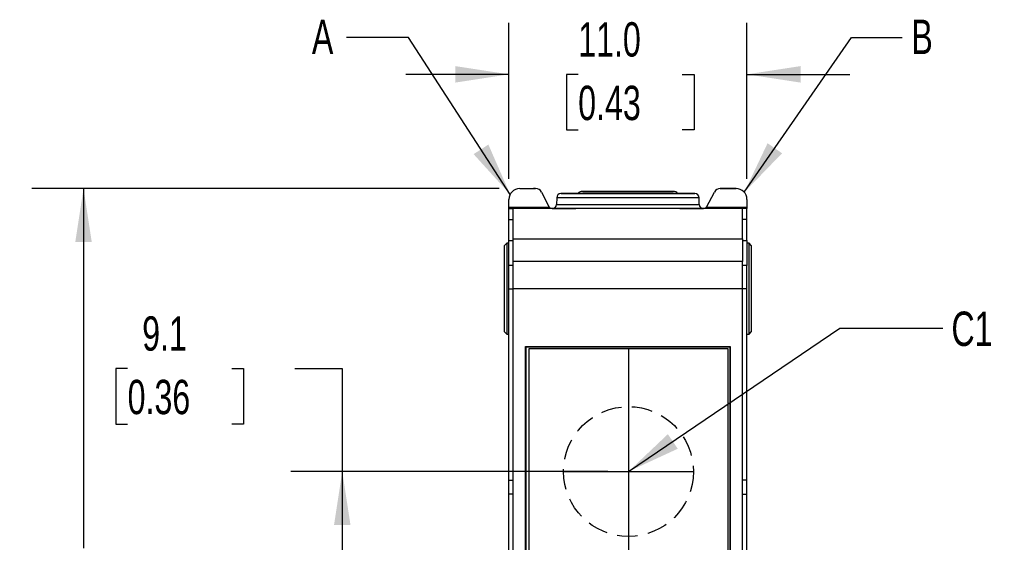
# Model space of a CAD drawing. Header units: millimetres. Extents: x 0 to 210, y 0 to 162.
# Tile 3 of 7: x 51 to 97, y 83 to 107. Entities that reach past the tile are written whole.
import ezdxf

# ---------------------------------------------------------------- set-up
doc = ezdxf.new("R2010")
doc.units = ezdxf.units.MM
doc.header["$LTSCALE"] = 0.75
doc.linetypes.add('CENTERX2', pattern=[20.32, 12.7, -2.54, 2.54, -2.54])
doc.linetypes.add('HIDDEN', pattern=[1.905, 1.27, -0.635])
doc.layers.add('CENTER', color=40, linetype='CENTERX2')
doc.layers.add('HIDDEN', color=102, linetype='HIDDEN')
doc.layers.add('DIMENSIONS', color=140, linetype='Continuous', lineweight=25)
doc.styles.add('SLDTEXTSTYLE0', font='TXT', dxfattribs={"width": 0.7})
doc.dimstyles.new('SLDDIMSTYLE1', dxfattribs={"dimtxt": 1.618506, "dimasz": 2.4765, "dimexe": 0, "dimexo": 0.0625, "dimgap": 0.404626, "dimtad": 0, "dimtih": 1, "dimtoh": 1, "dimdec": 1, "dimrnd": 1e-09, "dimzin": 12, "dimdsep": 46, "dimtxsty": 'SLDTEXTSTYLE0', "dimsah": 1, "dimcen": 0.09, "dimadec": 0, "dimazin": 3, "dimtfac": 1, "dimtdec": 1, "dimtofl": 0, "dimtmove": 0, "dimatfit": 3, "dimfxl": 0, "dimfrac": 2, "dimtolj": 1, "dimtzin": 12, "dimarcsym": 0})
doc.dimstyles.new('SLDDIMSTYLE2', dxfattribs={"dimtxt": 0.18, "dimasz": 2.4765, "dimexe": 0, "dimexo": 0.0625, "dimgap": 0, "dimtad": 0, "dimtih": 1, "dimtoh": 1, "dimdec": 0, "dimrnd": 1e-09, "dimzin": 0, "dimdsep": 46, "dimtxsty": 'Standard', "dimsah": 1, "dimcen": 0.09, "dimadec": 0, "dimazin": 0, "dimtfac": 2.4765, "dimtdec": 0, "dimtofl": 0, "dimtmove": 0, "dimatfit": 3, "dimfxl": 0, "dimfrac": 2, "dimtolj": 1, "dimtzin": 0, "dimarcsym": 0})
doc.dimstyles.new('SLDDIMSTYLE3', dxfattribs={"dimtxt": 1.618506, "dimasz": 2.4765, "dimexe": 0, "dimexo": 0.0625, "dimgap": 0.404626, "dimtad": 0, "dimtih": 1, "dimtoh": 1, "dimdec": 1, "dimrnd": 1e-09, "dimzin": 4, "dimdsep": 46, "dimtxsty": 'SLDTEXTSTYLE0', "dimsah": 1, "dimcen": 0.09, "dimadec": 0, "dimazin": 1, "dimtfac": 1, "dimtdec": 1, "dimtmove": 0, "dimatfit": 0, "dimfxl": 0, "dimfrac": 2, "dimtolj": 1, "dimtzin": 12, "dimarcsym": 0})

# ---------------------------------------------------------------- blocks, each defined once
blk = doc.blocks.new('_D_7')
at = {"layer": 'DIMENSIONS'}
for p, q in [((56.272, 91.245), (55.729, 91.245)), ((55.729, 91.245), (55.729, 88.672)), ((61.082, 91.245), (61.625, 91.245)), ((61.625, 91.245), (61.625, 88.672)), ((63.999, 91.245), (66.189, 91.245)), ((66.189, 91.245), (66.189, 86.48)), ((55.729, 88.672), (56.272, 88.672)), ((61.625, 88.672), (61.082, 88.672)), ((78.462, 86.48), (63.807, 86.48)), ((66.189, 86.48), (66.189, 77.38)), ((78.462, 77.38), (63.807, 77.38))]:
    blk.add_line(p, q, dxfattribs=at)
for points in [[(66.189, 86.48), (65.808, 84.003), (66.57, 84.003)], [(66.189, 77.38), (66.57, 79.856), (65.808, 79.856)]]:
    blk.add_solid(points, dxfattribs=at)
at = {"layer": 'DIMENSIONS', "char_height": 1.5875, "attachment_point": 1, "style": 'SLDTEXTSTYLE0'}
for s, insert in [('9.1', (56.945, 93.653)), ('0.36', (56.272, 90.719))]:
    blk.add_mtext(s, dxfattribs=dict(at, insert=insert))
blk = doc.blocks.new('_D_9')
at = {"layer": 'DIMENSIONS'}
for p, q in [((73.889, 100.012), (73.889, 107.219)), ((84.889, 100.012), (84.889, 107.219)), ((73.889, 104.838), (69.126, 104.838)), ((77.092, 104.838), (76.548, 104.838)), ((76.548, 104.838), (76.548, 102.266)), ((81.901, 104.838), (82.445, 104.838)), ((82.445, 104.838), (82.445, 102.266)), ((84.889, 104.838), (89.651, 104.838)), ((76.548, 102.266), (77.092, 102.266)), ((82.445, 102.266), (81.901, 102.266))]:
    blk.add_line(p, q, dxfattribs=at)
for points in [[(73.889, 104.838), (71.412, 105.219), (71.412, 104.457)], [(84.889, 104.838), (87.365, 104.457), (87.365, 105.219)]]:
    blk.add_solid(points, dxfattribs=at)
at = {"layer": 'DIMENSIONS', "char_height": 1.5875, "attachment_point": 1, "style": 'SLDTEXTSTYLE0'}
for s, insert in [('11.0', (77.092, 107.247)), ('0.43', (77.092, 104.312))]:
    blk.add_mtext(s, dxfattribs=dict(at, insert=insert))
blk = doc.blocks.new('_D_10')
at = {"layer": 'DIMENSIONS'}
for p, q in [((73.436, 99.56), (51.851, 99.56)), ((54.233, 99.56), (54.233, 82.931)), ((51.828, 79.996), (51.284, 79.996)), ((51.284, 79.996), (51.284, 77.424)), ((56.637, 79.996), (57.181, 79.996)), ((57.181, 79.996), (57.181, 77.424)), ((51.284, 77.424), (51.828, 77.424)), ((57.181, 77.424), (56.637, 77.424)), ((54.233, 57.68), (54.233, 77.062)), ((75.536, 57.68), (51.851, 57.68))]:
    blk.add_line(p, q, dxfattribs=at)
for points in [[(54.233, 99.56), (53.852, 97.083), (54.614, 97.083)], [(54.233, 57.68), (54.614, 60.156), (53.852, 60.156)]]:
    blk.add_solid(points, dxfattribs=at)
at = {"layer": 'DIMENSIONS', "char_height": 1.5875, "attachment_point": 1, "style": 'SLDTEXTSTYLE0'}
for s, insert in [('41.9', (51.828, 82.405)), ('1.65', (51.828, 79.47))]:
    blk.add_mtext(s, dxfattribs=dict(at, insert=insert))

msp = doc.modelspace()

# ---------------------------------------------------------------- linework, layer by layer
for p, q in [((74.389, 99.56), (75.124, 99.56)), ((74.389, 99.56), (74.389, 99.56)), ((74.389, 99.56), (75.028, 99.56)), ((75.124, 99.56), (75.028, 99.56)), ((75.394, 99.395), (75.755, 98.695)), ((77.941, 99.43), (78.671, 99.43)), ((78.679, 99.43), (77.949, 99.43)), ((78.671, 99.43), (78.881, 99.43)), ((78.891, 99.43), (78.679, 99.43)), ((78.881, 99.43), (78.972, 99.43)), ((78.986, 99.43), (78.891, 99.43)), ((78.972, 99.43), (78.975, 99.43)), ((79.003, 99.43), (78.986, 99.43)), ((79.774, 99.43), (79.791, 99.43)), ((79.791, 99.43), (79.887, 99.43)), ((79.805, 99.43), (79.802, 99.43)), ((79.896, 99.43), (79.805, 99.43)), ((79.887, 99.43), (80.098, 99.43)), ((80.106, 99.43), (79.896, 99.43)), ((80.098, 99.43), (80.828, 99.43)), ((80.836, 99.43), (80.106, 99.43)), ((83.022, 98.695), (83.384, 99.395)), ((83.654, 99.56), (84.389, 99.56)), ((83.749, 99.56), (83.654, 99.56)), ((84.389, 99.56), (83.749, 99.56)), ((84.389, 99.56), (84.389, 99.56)), ((73.889, 98.695), (73.889, 99.06)), ((76.097, 99.133), (76.092, 98.826)), ((82.685, 98.826), (82.68, 99.133)), ((84.889, 99.06), (84.889, 98.695)), ((73.889, 98.695), (75.755, 98.695)), ((73.889, 98.63), (73.889, 98.695)), ((73.889, 98.63), (74.089, 98.63)), ((76.99, 98.63), (73.889, 98.63)), ((73.889, 98.63), (73.889, 98.63)), ((73.889, 98.13), (73.889, 98.63)), ((84.689, 98.63), (74.089, 98.63)), ((74.089, 97.24), (74.089, 98.63)), ((84.889, 98.63), (81.787, 98.63)), ((83.022, 98.695), (84.889, 98.695)), ((84.689, 97.24), (84.689, 98.63)), ((84.889, 98.63), (84.689, 98.63)), ((84.889, 98.695), (84.889, 98.63)), ((84.889, 98.63), (84.889, 98.63)), ((84.889, 98.13), (84.889, 98.63)), ((73.889, 98.13), (74.089, 98.13)), ((73.889, 97.157), (73.889, 98.13)), ((73.889, 98.13), (74.089, 98.13)), ((84.889, 98.13), (84.689, 98.13)), ((84.889, 98.13), (84.689, 98.13)), ((84.889, 97.157), (84.889, 98.13)), ((73.789, 97.03), (73.689, 96.93)), ((73.689, 94.93), (73.689, 96.93)), ((73.889, 97.03), (73.789, 97.03)), ((73.789, 97.03), (73.789, 94.93)), ((73.889, 97.157), (74.089, 97.157)), ((73.889, 96.007), (73.889, 97.157)), ((74.089, 97.24), (84.689, 97.24)), ((74.089, 96.193), (74.089, 97.24)), ((84.689, 97.24), (84.689, 96.193)), ((84.689, 97.157), (84.889, 97.157)), ((84.889, 97.157), (84.889, 96.007)), ((84.989, 97.03), (84.889, 97.03)), ((85.089, 96.93), (84.989, 97.03)), ((84.989, 94.93), (84.989, 97.03)), ((85.089, 96.93), (85.089, 94.93)), ((74.089, 96.007), (73.889, 96.007)), ((73.889, 94.93), (73.889, 96.007)), ((84.689, 96.193), (74.089, 96.193)), ((74.089, 94.93), (74.089, 96.193)), ((84.689, 94.93), (84.689, 96.193)), ((84.889, 96.007), (84.689, 96.007)), ((84.889, 94.93), (84.889, 96.007)), ((73.689, 92.93), (73.689, 94.93)), ((73.789, 94.93), (73.789, 92.83)), ((73.889, 86.08), (73.889, 94.93)), ((73.889, 94.93), (74.089, 94.93)), ((84.689, 94.93), (74.089, 94.93)), ((74.089, 68.897), (74.089, 94.93)), ((84.689, 68.897), (84.689, 94.93)), ((84.889, 94.93), (84.689, 94.93)), ((84.889, 86.08), (84.889, 94.93)), ((84.989, 92.83), (84.989, 94.93)), ((85.089, 94.93), (85.089, 92.93)), ((73.689, 92.93), (73.789, 92.83)), ((73.789, 92.83), (73.889, 92.83)), ((84.889, 92.83), (84.989, 92.83)), ((84.989, 92.83), (85.089, 92.93)), ((74.662, 92.256), (84.115, 92.256)), ((74.662, 72.204), (74.662, 92.256)), ((74.675, 92.243), (74.662, 92.256)), ((74.675, 92.243), (84.102, 92.243)), ((74.675, 92.243), (74.675, 72.217)), ((74.815, 92.156), (74.815, 72.306)), ((84.015, 92.156), (74.815, 92.156)), ((74.815, 92.156), (74.815, 92.156)), ((84.015, 92.156), (74.815, 92.156)), ((84.015, 72.306), (84.015, 92.156)), ((84.015, 92.156), (84.015, 92.156)), ((84.102, 92.243), (84.115, 92.256)), ((84.102, 92.243), (84.102, 72.217)), ((84.115, 92.256), (84.115, 72.204)), ((73.889, 86.08), (74.089, 86.075)), ((73.889, 85.427), (73.889, 86.08)), ((84.889, 86.08), (84.689, 86.08)), ((84.889, 85.427), (84.889, 86.08)), ((74.089, 85.432), (73.889, 85.427)), ((73.889, 69.53), (73.889, 85.427)), ((84.689, 85.427), (84.889, 85.427)), ((84.889, 69.53), (84.889, 85.427))]:
    msp.add_line(p, q)
at = {"flags": 128}
for points in [[(77.075, 99.33), (77.015, 99.33), (76.824, 99.33), (76.66, 99.33), (76.525, 99.33), (76.42, 99.33), (76.347, 99.33), (76.307, 99.33), (76.298, 99.33), (76.323, 99.33), (76.38, 99.33), (76.469, 99.33), (76.589, 99.33), (76.738, 99.33), (76.916, 99.33), (77.12, 99.33), (77.348, 99.33), (77.597, 99.33), (77.866, 99.33), (78.151, 99.33), (78.448, 99.33), (78.756, 99.33), (79.071, 99.33), (79.389, 99.33)], [(79.389, 99.33), (79.093, 99.33), (78.8, 99.33), (78.515, 99.33), (78.24, 99.33), (77.98, 99.33), (77.736, 99.33), (77.512, 99.33), (77.312, 99.33), (77.136, 99.33), (76.988, 99.33), (76.869, 99.33), (76.78, 99.33), (76.724, 99.33), (76.699, 99.33), (76.707, 99.33), (76.748, 99.33), (76.821, 99.33), (76.925, 99.33), (77.058, 99.33), (77.075, 99.33)], [(81.478, 99.43), (81.464, 99.43), (81.417, 99.43), (81.339, 99.43), (81.229, 99.43), (81.091, 99.43), (80.925, 99.43), (80.736, 99.43), (80.525, 99.43), (80.296, 99.43), (80.053, 99.43), (79.8, 99.43), (79.54, 99.43), (79.277, 99.43), (79.017, 99.43), (78.762, 99.43), (78.517, 99.43), (78.286, 99.43), (78.072, 99.43), (77.879, 99.43), (77.71, 99.43), (77.567, 99.43), (77.453, 99.43), (77.37, 99.43), (77.318, 99.43), (77.299, 99.43), (77.313, 99.43), (77.36, 99.43), (77.438, 99.43), (77.548, 99.43), (77.686, 99.43), (77.852, 99.43), (78.041, 99.43), (78.252, 99.43), (78.481, 99.43), (78.724, 99.43), (78.977, 99.43), (79.237, 99.43), (79.5, 99.43), (79.76, 99.43), (80.015, 99.43), (80.26, 99.43), (80.491, 99.43), (80.705, 99.43), (80.898, 99.43), (81.067, 99.43), (81.21, 99.43), (81.324, 99.43), (81.407, 99.43), (81.459, 99.43), (81.478, 99.43)], [(77.941, 99.43), (77.919, 99.43), (77.902, 99.43), (77.893, 99.43), (77.891, 99.43), (77.895, 99.43), (77.906, 99.43), (77.924, 99.43), (77.949, 99.43)], [(79.774, 99.43), (79.676, 99.43), (79.576, 99.43), (79.475, 99.43), (79.374, 99.43), (79.273, 99.43), (79.173, 99.43), (79.073, 99.43), (78.975, 99.43)], [(79.003, 99.43), (79.101, 99.43), (79.201, 99.43), (79.302, 99.43), (79.403, 99.43), (79.504, 99.43), (79.605, 99.43), (79.704, 99.43), (79.802, 99.43)], [(79.389, 99.33), (79.706, 99.33), (80.021, 99.33), (80.329, 99.33), (80.626, 99.33), (80.911, 99.33), (81.18, 99.33), (81.429, 99.33), (81.657, 99.33), (81.861, 99.33), (82.039, 99.33), (82.188, 99.33), (82.308, 99.33), (82.397, 99.33), (82.454, 99.33), (82.479, 99.33), (82.471, 99.33), (82.43, 99.33), (82.357, 99.33), (82.252, 99.33), (82.117, 99.33), (81.953, 99.33), (81.762, 99.33), (81.702, 99.33)], [(81.702, 99.33), (81.719, 99.33), (81.852, 99.33), (81.956, 99.33), (82.029, 99.33), (82.07, 99.33), (82.078, 99.33), (82.054, 99.33), (81.997, 99.33), (81.908, 99.33), (81.789, 99.33), (81.641, 99.33), (81.465, 99.33), (81.265, 99.33), (81.041, 99.33), (80.798, 99.33), (80.537, 99.33), (80.262, 99.33), (79.977, 99.33), (79.685, 99.33), (79.389, 99.33)], [(80.836, 99.43), (80.859, 99.43), (80.875, 99.43), (80.884, 99.43), (80.886, 99.43), (80.882, 99.43), (80.871, 99.43), (80.853, 99.43), (80.828, 99.43)], [(76.092, 98.826), (76.093, 98.826), (76.118, 98.826), (76.175, 98.826), (76.264, 98.826), (76.384, 98.826), (76.534, 98.826), (76.712, 98.826), (76.917, 98.826), (77.146, 98.826), (77.398, 98.826), (77.67, 98.826), (77.958, 98.826), (78.261, 98.826), (78.575, 98.826), (78.897, 98.826), (79.224, 98.826), (79.553, 98.826), (79.88, 98.826), (80.202, 98.826), (80.516, 98.826), (80.819, 98.826), (81.108, 98.826), (81.379, 98.826), (81.631, 98.826), (81.86, 98.826), (82.065, 98.826), (82.243, 98.826), (82.393, 98.826), (82.513, 98.826), (82.602, 98.826), (82.66, 98.826), (82.684, 98.826), (82.685, 98.826)], [(82.68, 99.133), (82.679, 99.133), (82.654, 99.133), (82.597, 99.133), (82.508, 99.133), (82.389, 99.133), (82.239, 99.133), (82.061, 99.133), (81.856, 99.133), (81.627, 99.133), (81.376, 99.133), (81.105, 99.133), (80.817, 99.133), (80.514, 99.133), (80.201, 99.133), (79.879, 99.133), (79.553, 99.133), (79.224, 99.133), (78.898, 99.133), (78.576, 99.133), (78.263, 99.133), (77.961, 99.133), (77.672, 99.133), (77.401, 99.133), (77.15, 99.133), (76.921, 99.133), (76.716, 99.133), (76.538, 99.133), (76.389, 99.133), (76.269, 99.133), (76.18, 99.133), (76.123, 99.133), (76.098, 99.133), (76.097, 99.133)], [(75.892, 98.63), (75.908, 98.63), (75.957, 98.63), (76.038, 98.63), (76.15, 98.63), (76.293, 98.63), (76.464, 98.63), (76.662, 98.63), (76.886, 98.63), (76.99, 98.63)], [(81.787, 98.63), (82.006, 98.63), (82.217, 98.63), (82.402, 98.63), (82.559, 98.63), (82.687, 98.63), (82.783, 98.63), (82.848, 98.63), (82.881, 98.63), (82.881, 98.63), (82.848, 98.63), (82.783, 98.63), (82.687, 98.63), (82.559, 98.63), (82.402, 98.63), (82.217, 98.63), (82.006, 98.63), (81.77, 98.63), (81.512, 98.63), (81.233, 98.63), (80.938, 98.63), (80.628, 98.63), (80.307, 98.63), (79.977, 98.63), (79.642, 98.63), (79.304, 98.63), (78.967, 98.63), (78.634, 98.63), (78.308, 98.63), (77.992, 98.63), (77.689, 98.63), (77.402, 98.63), (77.134, 98.63), (76.886, 98.63), (76.662, 98.63), (76.464, 98.63), (76.293, 98.63), (76.15, 98.63), (76.038, 98.63), (75.957, 98.63), (75.908, 98.63), (75.892, 98.63), (75.892, 98.63)]]:
    msp.add_lwpolyline(points, dxfattribs=at)
for centre, radius, start, end in [((74.389, 99.06), 0.5, 90, 180), ((74.389, 99.06), 0.5, 90, 180), ((76.297, 99.13), 0.2, 90, 179), ((77.299, 99.13), 0.3, 90, 138.1896), ((81.478, 99.13), 0.3, 41.8102, 90), ((82.48, 99.13), 0.2, 1, 90), ((84.389, 99.06), 0.5, 0, 90), ((84.389, 99.06), 0.5, 360, 90), ((75.892, 98.83), 0.2, 270, 359), ((82.885, 98.83), 0.2, 181, 270)]:
    msp.add_arc(centre, radius, start, end)
for centre, major_axis, ratio, start_param, end_param in [((75.126, 99.26), (0.268, -0.139), 0.991672, 0.950911, 2.052407), ((83.651, 99.26), (0.268, 0.139), 0.991672, 1.089186, 2.190681), ((75.76, 98.7), (-0.0359, 0.0699), 0.077829, 1.600669, 3.101652), ((83.017, 98.7), (0.0359, 0.0699), 0.077829, 3.181533, 4.682516)]:
    msp.add_ellipse(centre, major_axis=major_axis, ratio=ratio, start_param=start_param, end_param=end_param)
at = {"layer": 'CENTER'}
for p, q in [((79.415, 92.156), (79.415, 86.48)), ((76.415, 86.48), (82.415, 86.48)), ((79.415, 86.48), (79.415, 77.38))]:
    msp.add_line(p, q, dxfattribs=at)
at = {"layer": 'HIDDEN'}
msp.add_circle((79.415, 86.48), 3, dxfattribs=at)

# ---------------------------------------------------------------- texts
at = {"layer": 'DIMENSIONS', "style": 'SLDTEXTSTYLE0'}
for s, insert, char_height, attachment_point in [('A', (65.282, 107.365), 1.587, 2), ('B', (92.486, 107.365), 1.587, 1), ('C1', (94.339, 93.872), 1.5875, 1)]:
    msp.add_mtext(s, dxfattribs=dict(at, insert=insert, char_height=char_height, attachment_point=attachment_point))

# ---------------------------------------------------------------- dimensions: what is measured, and where the dimension line sits
at = {"layer": 'DIMENSIONS'}
dim = msp.add_linear_dim(base=(84.889, 104.838), p1=(73.889, 99.06), p2=(84.889, 99.06), dimstyle='SLDDIMSTYLE3', dxfattribs=at)
dim.commit()
dim.dimension.update_dxf_attribs({"geometry": '_D_9', "text_midpoint": (79.496, 104.838), "dimtype": 160})
for base, p1, p2, picture, middle in [((54.233, 57.68), (74.389, 99.56), (76.489, 57.68), '_D_10', (54.233, 79.996)), ((66.189, 77.38), (79.415, 86.48), (79.415, 77.38), '_D_7', (66.189, 91.245))]:
    dim = msp.add_linear_dim(base=base, p1=p1, p2=p2, angle=90, dimstyle='SLDDIMSTYLE1', dxfattribs=at)
    dim.commit()
    dim.dimension.update_dxf_attribs({"geometry": picture, "text_midpoint": middle, "dimtype": 160})

# ---------------------------------------------------------------- leaders
for points in [[(73.946, 99.292), (69.256, 106.539), (66.379, 106.539)], [(84.766, 99.388), (89.728, 106.539), (92.062, 106.539)], [(79.415, 86.48), (89.175, 93.101), (93.938, 93.101)]]:
    msp.add_leader(points, dimstyle='SLDDIMSTYLE2', dxfattribs=at)

doc.saveas('drawing.dxf')
